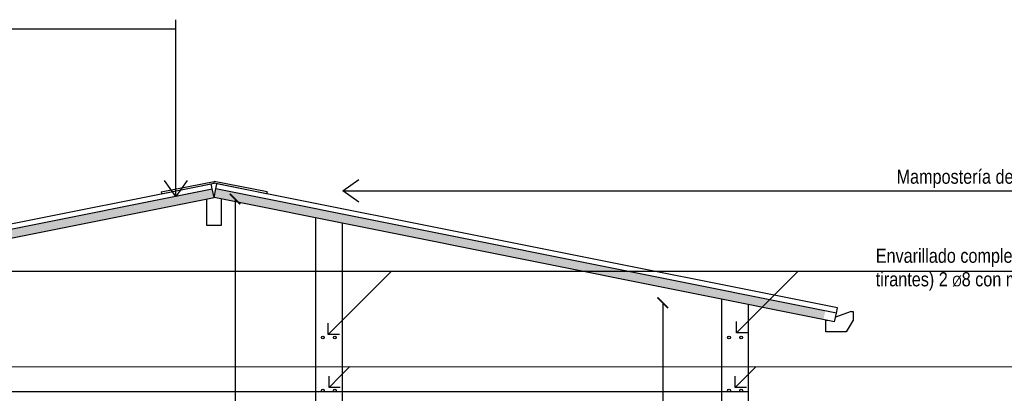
# Model space of a CAD drawing. Header units: millimetres. Extents: x 201 to 840, y 135 to 685.
# Tile 13 of 219: x 228.38 to 233.96, y 151.84 to 153.95. Entities that reach past the tile are written whole.
import ezdxf

# ---------------------------------------------------------------- set-up
doc = ezdxf.new("R2010")
doc.units = ezdxf.units.MM
for name, color, linetype in [('01', 1, 'Continuous'), ('03', 3, 'Continuous'), ('05', 5, 'Continuous'), ('cota', 2, 'Continuous'), ('HACHT H°A°', 1, 'Continuous'), ('LLAMADAS', 1, 'Continuous'), ('MAMPOSTERIA', 5, 'Continuous')]:
    doc.layers.add(name, color=color, linetype=linetype)
for name, color, linetype, lineweight in [('COTA NIVELES', 2, 'Continuous', 20), ('hatch', 1, 'Continuous', 5), ('LLAMADAS TEXTO', 2, 'Continuous', 13)]:
    doc.layers.add(name, color=color, linetype=linetype, lineweight=lineweight)
doc.styles.add('ARIAL', font='arial.ttf', dxfattribs={"height": 0.06})
doc.styles.get("Standard").update_dxf_attribs({"font": 'arial.ttf'})
doc.styles.add('STYLE1', font='ARIALUNI.TTF', dxfattribs={"height": 0.09})
doc.dimstyles.new('05', dxfattribs={"dimscale": 0, "dimtxt": 0.09, "dimasz": 0.05, "dimexe": 0, "dimexo": 0, "dimgap": 0, "dimtad": 0, "dimzin": 0, "dimdsep": 46, "dimtxsty": 'Standard', "dimblk": 'OPEN90', "dimcen": 0.25, "dimclrd": 1, "dimclre": 1, "dimclrt": 3, "dimadec": 0, "dimazin": 0, "dimtfac": 1, "dimtofl": 0, "dimtmove": 2, "dimatfit": 3, "dimldrblk": 'BOXFILLED', "dimfxl": 1, "dimtolj": 1, "dimtzin": 0, "dimarcsym": 0})
doc.dimstyles.new('D3', dxfattribs={"dimscale": 0, "dimtxt": 0.09, "dimasz": 0.06, "dimexe": 0, "dimexo": 0.15, "dimgap": 0, "dimtad": 0, "dimzin": 0, "dimdsep": 46, "dimtxsty": 'STYLE1', "dimblk": 'ARCHTICK', "dimcen": 1, "dimse1": 1, "dimse2": 1, "dimclrd": 1, "dimclre": 1, "dimclrt": 3, "dimadec": 0, "dimazin": 0, "dimtfac": 1, "dimtmove": 2, "dimatfit": 1, "dimldrblk": 'OPEN90', "dimfxl": 1, "dimtolj": 1, "dimtzin": 0, "dimarcsym": 0})

# ---------------------------------------------------------------- blocks, each defined once
blk = doc.blocks.new('_ARCHTICK')
at = {"color": 0, "linetype": 'ByBlock', "const_width": 0.15}
blk.add_lwpolyline([(-0.5, -0.5), (0.5, 0.5)], dxfattribs=at)
blk = doc.blocks.new('*D754')
at = {"layer": 'cota', "color": 1, "lineweight": -2, "ltscale": 0.5}
for p, q in [((232.0239, 152.3534), (232.0239, 151.1226)), ((232.0239, 149.6566), (232.0239, 150.8874))]:
    blk.add_line(p, q, dxfattribs=at)
at = {"layer": 'DEFPOINTS', "color": 0, "ltscale": 0.5}
for p in [(232.0239, 152.3534), (232.3586, 152.3534), (231.4385, 149.6566)]:
    blk.add_point(p, dxfattribs=at)
at = {"layer": 'cota', "color": 1, "lineweight": -2, "ltscale": 0.5, "xscale": 0.06, "yscale": 0.06, "zscale": 0.06}
for p, rotation in [((232.0239, 152.3534), 90), ((232.0239, 149.6566), 270)]:
    blk.add_blockref('_ARCHTICK', p, dxfattribs=dict(at, rotation=rotation))
at = {"layer": 'cota', "color": 3, "ltscale": 0.5, "insert": (232.0239, 151.005), "char_height": 0.09, "attachment_point": 5, "rotation": 90, "style": 'STYLE1'}
blk.add_mtext('\\A1;2.70', dxfattribs=at)
blk = doc.blocks.new('_OPEN90')
at = {"color": 0, "linetype": 'ByBlock'}
for p, q in [((0, 0), (-1, 0)), ((-0.5, 0.5), (0, 0)), ((0, 0), (-0.5, -0.5))]:
    blk.add_line(p, q, dxfattribs=at)
blk = doc.blocks.new('*D763')
at = {"layer": 'COTA NIVELES', "color": 1, "lineweight": -2}
for p, q in [((229.6029, 152.9403), (229.6029, 151.4154)), ((229.6029, 149.6566), (229.6029, 151.1816))]:
    blk.add_line(p, q, dxfattribs=at)
at = {"layer": 'DEFPOINTS', "color": 0}
for p in [(229.5236, 152.9403), (229.6029, 149.6566), (229.7026, 149.6566)]:
    blk.add_point(p, dxfattribs=at)
at = {"layer": 'COTA NIVELES', "color": 1, "lineweight": -2, "xscale": 0.06, "yscale": 0.06, "zscale": 0.06}
for p, rotation in [((229.6029, 152.9403), 90), ((229.6029, 149.6566), 270)]:
    blk.add_blockref('_ARCHTICK', p, dxfattribs=dict(at, rotation=rotation))
at = {"layer": 'COTA NIVELES', "color": 3, "insert": (229.6029, 151.2985), "char_height": 0.09, "attachment_point": 5, "rotation": 90, "style": 'STYLE1'}
blk.add_mtext('\\A1;3.28', dxfattribs=at)
blk = doc.blocks.new('A$C12796364')
at = {"layer": 'hatch'}
h = blk.add_hatch(dxfattribs=at)
h.set_pattern_fill('AR-SAND', color=256, scale=0.0008)
h.set_pattern_definition([(37.5, (-510.91465, -330.79265), (-0.001280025, 0.039153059), [0, -0.0308864, 0, -0.034544, 0, -0.03302]), (7.5, (-510.91465, -330.79265), (0.0359618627, 0.057346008), [0, -0.0166624, 0, -0.0278384, 0, -0.010668]), (327.5, (-510.939644, -330.79265), (0.0632793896, 0.0001149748), [0, -0.01016, 0, -0.036576, 0, -0.047752]), (317.5, (-510.939644, -330.79265), (0.061084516, 0.017834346), [0, -0.00508, 0, -0.0239776, 0, -0.027432])])
h.paths.add_polyline_path([(-0.5853, -0.0461), (-0.5755, -0.0951), (2.875, 0.5949), (2.8652, 0.6439)])
h.paths.add_polyline_path([(6.1535, -0.0607), (6.1633, -0.0117), (2.8848, 0.6439), (2.875, 0.5949)])
at = {"layer": '01', "ltscale": 0.01}
for p, q in [((-0.6538, -0.0292), (2.8593, 0.6734)), ((2.8652, 0.6439), (2.8593, 0.6734)), ((2.8848, 0.6439), (2.8907, 0.6734)), ((5.2, 0.2116), (2.8907, 0.6734)), ((-0.648, -0.0586), (-0.6538, -0.0292))]:
    blk.add_line(p, q, dxfattribs=at)
at = {"layer": '01'}
blk.add_line((-0.7327, -0.0492), (-0.6431, -0.0828), dxfattribs=at)
at = {"layer": '03'}
for p, q in [((2.575, 0.6267), (2.875, 0.6867)), ((2.577, 0.6169), (2.875, 0.6765)), ((3.175, 0.6267), (2.875, 0.6867)), ((2.875, 0.6765), (2.875, 0.6867)), ((2.875, 0.6765), (2.875, 0.6867)), ((3.173, 0.6169), (2.875, 0.6765)), ((-0.648, -0.0586), (2.8652, 0.6439)), ((2.575, 0.6267), (2.577, 0.6169)), ((2.875, 0.5949), (2.8652, 0.6439)), ((2.875, 0.5949), (2.8848, 0.6439)), ((5.1941, 0.1821), (2.8848, 0.6439)), ((3.175, 0.6267), (3.173, 0.6169)), ((-0.6382, -0.1076), (2.875, 0.5949)), ((5.1843, 0.1331), (2.875, 0.5949)), ((-0.6382, -0.1076), (-0.648, -0.0586))]:
    blk.add_line(p, q, dxfattribs=at)
at = {"layer": '05'}
for points in [[(2.835, 0.5869), (2.835, 0.4369), (2.915, 0.4369), (2.915, 0.5869)], [(-0.7328, -0.0492), (-0.7428, -0.0492), (-0.7428, -0.0992), (-0.7033, -0.1646), (-0.5883, -0.1646), (-0.5883, -0.0996), (-0.5983, -0.0996)]]:
    blk.add_lwpolyline(points, dxfattribs=at)

msp = doc.modelspace()

# ---------------------------------------------------------------- linework, layer by layer
at = {"layer": '03', "ltscale": 0.01}
for centre in [(230.0994, 152.1566), (230.1679, 152.1566), (232.3993, 152.1566), (232.3993, 152.1566), (232.4678, 152.1566), (232.4678, 152.1566), (230.0994, 151.8566), (230.1679, 151.8566), (232.3993, 151.8566), (232.4678, 151.8566)]:
    msp.add_circle(centre, 0.00811, dxfattribs=at)
at = {"layer": 'HACHT H°A°', "color": 5}
msp.add_line((232.5086, 151.8491), (226.6586, 151.8491), dxfattribs=at)
at = {"layer": 'LLAMADAS'}
for p, q in [((228.0914, 152.5322), (235.7529, 152.5309)), ((230.1943, 152.2378), (230.4884, 152.5318)), ((232.5058, 152.2464), (232.7909, 152.5314)), ((227.8585, 151.9921), (235.7529, 151.9908)), ((230.1984, 151.9367), (230.2534, 151.9917)), ((232.4975, 151.9367), (232.5521, 151.9913))]:
    msp.add_line(p, q, dxfattribs=at)
at = {"layer": 'MAMPOSTERIA', "ltscale": 0.01}
for p, q in [((230.0586, 152.8334), (230.0586, 149.6266)), ((230.2086, 152.8034), (230.2086, 149.6266)), ((232.3586, 151.7566), (232.3586, 152.3734)), ((232.5086, 151.7566), (232.5086, 152.3434))]:
    msp.add_line(p, q, dxfattribs=at)

# ---------------------------------------------------------------- block references
at = {"layer": '03', "xscale": -1}
msp.add_blockref('A$C12796364', (232.3586, 152.3534), dxfattribs=at)
at = {"layer": 'LLAMADAS', "xscale": 0.09, "yscale": 0.09, "zscale": 0.09, "rotation": 224.9999999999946}
for p in [(230.1307, 152.1742), (232.4422, 152.1828), (230.1348, 151.8731), (232.4339, 151.8731)]:
    msp.add_blockref('_OPEN90', p, dxfattribs=at)

# ---------------------------------------------------------------- texts
at = {"layer": 'LLAMADAS TEXTO', "color": 2, "ltscale": 0.01, "char_height": 0.08, "style": 'ARIAL'}
for s, insert, width, attachment_point in [('{\\fTechnic|b0|i0|c2|p2;Mampostería de 15 cm. de ladrillos comunes revocada a 2 caras. Mortero tipo B(1:2:8) }', (235.7265, 153.1066), 2.622354, 3), ('{\\fTechnic|b0|i0|c2|p2;Envarillado completo de muros (altura 2.50 m. para asiento de tirantes) 2 \\H0.75x;Ø\\H1.3333x;8 con mortero tipo A (1:3).}', (233.2298, 152.6592), 2.526987, 1)]:
    msp.add_mtext(s, dxfattribs=dict(at, insert=insert, width=width, attachment_point=attachment_point))

# ---------------------------------------------------------------- dimensions: what is measured, and where the dimension line sits
at = {"layer": 'cota', "ltscale": 0.5}
dim = msp.add_linear_dim(base=(232.0239, 152.3534), p1=(231.4385, 149.6566), p2=(232.3586, 152.3534), angle=90, dimstyle='D3', override={"dimscale": 1}, dxfattribs=at)
dim.commit()
dim.dimension.update_dxf_attribs({"geometry": '*D754', "text_midpoint": (232.0239, 151.005)})
at = {"layer": 'COTA NIVELES'}
dim = msp.add_linear_dim(base=(229.6029, 149.6566), p1=(229.5236, 152.9403), p2=(229.7026, 149.6566), angle=90, dimstyle='D3', override={"dimscale": 1}, dxfattribs=at)
dim.commit()
dim.dimension.update_dxf_attribs({"geometry": '*D763', "text_midpoint": (229.6029, 151.2985)})

# ---------------------------------------------------------------- leaders
at = {"layer": 'LLAMADAS'}
for points in [[(229.2678, 152.9549), (229.2682, 153.9006), (223.4485, 153.9006)], [(230.2133, 152.9868), (235.7529, 152.9868)]]:
    msp.add_leader(points, dimstyle='05', override={"dimscale": 1, "dimasz": 0.09, "dimldrblk": 'OPEN90'}, dxfattribs=at)

doc.saveas('drawing.dxf')
